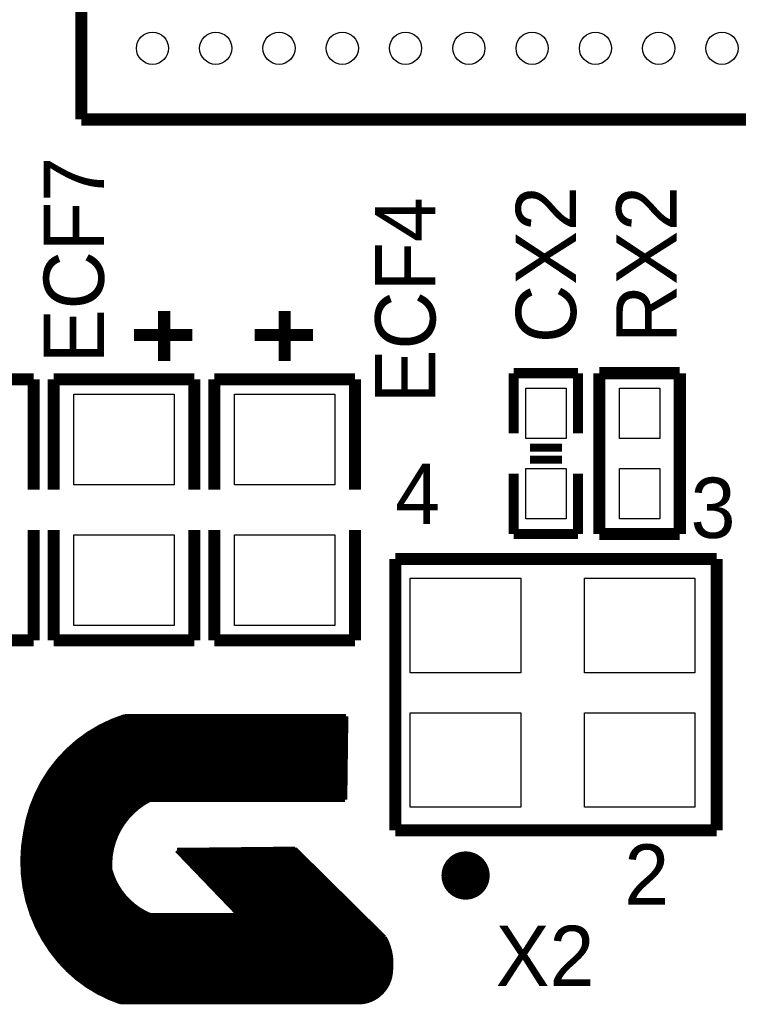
# Model space of a CAD drawing. Extents: x -86 to 498, y -49 to 361.
# Tile 16 of 31: x 43 to 52, y 9 to 21. Entities that reach past the tile are written whole.
import ezdxf

# ---------------------------------------------------------------- set-up
doc = ezdxf.new("R2010")
doc.units = 0
for name, color, linetype in [('PACKAGE_GEOMETRY_SILKSCREEN_TOP', 3, 'CONTINUOUS'), ('PIN_TOP', 4, 'CONTINUOUS'), ('REF_DES_SILKSCREEN_TOP', 5, 'CONTINUOUS')]:
    doc.layers.add(name, color=color, linetype=linetype)

msp = doc.modelspace()

# ---------------------------------------------------------------- linework, layer by layer
at = {"layer": 'PACKAGE_GEOMETRY_SILKSCREEN_TOP'}
for points, const_width in [([(43.528234, 37.098224), (43.528234, 20.098004)], 0.1524), ([(43.528234, 20.098004), (60.528454, 20.098004)], 0.1524), ([(44.577, 17.6784), (44.577, 17.0434)], 0.1524), ([(46.101, 17.6784), (46.101, 17.0434)], 0.1524), ([(44.9326, 17.3736), (44.196, 17.3736)], 0.1524), ([(46.4566, 17.3736), (45.72, 17.3736)], 0.1524), ([(48.9966, 16.891), (48.9966, 16.129)], 0.127), ([(49.784, 16.891), (49.8094, 16.891), (48.9966, 16.891)], 0.127), ([(49.8094, 16.129), (49.8094, 16.891)], 0.127), ([(50.079148, 16.891), (51.095148, 16.891)], 0.1524), ([(50.079148, 14.859), (50.079148, 16.891)], 0.1524), ([(51.095148, 16.891), (51.095148, 14.859)], 0.1524), ([(42.926, 16.8148), (41.148, 16.8148)], 0.1524), ([(42.926, 15.4178), (42.926, 16.8148)], 0.1524), ([(43.18, 16.8148), (43.18, 15.4178)], 0.1524), ([(44.958, 16.8148), (43.18, 16.8148)], 0.1524), ([(44.958, 15.4178), (44.958, 16.8148)], 0.1524), ([(45.212, 16.8148), (45.212, 15.4178)], 0.1524), ([(46.99, 16.8148), (45.212, 16.8148)], 0.1524), ([(46.99, 15.4178), (46.99, 16.8148)], 0.1524), ([(49.6062, 15.9512), (49.1998, 15.9512)], 0.1016), ([(49.6062, 15.7988), (49.1998, 15.7988)], 0.1016), ([(48.9966, 15.621), (48.9966, 14.859)], 0.127), ([(49.8094, 14.859), (49.8094, 15.621)], 0.127), ([(42.926, 14.9098), (42.926, 13.5128)], 0.1524), ([(43.18, 13.5128), (43.18, 14.9098)], 0.1524), ([(44.958, 14.9098), (44.958, 13.5128)], 0.1524), ([(45.212, 13.5128), (45.212, 14.9098)], 0.1524), ([(46.99, 14.9098), (46.99, 13.5128)], 0.1524), ([(48.9966, 14.859), (49.8094, 14.859)], 0.127), ([(51.095148, 14.859), (50.079148, 14.859)], 0.1524), ([(47.498, 11.1125), (47.498, 14.5415)], 0.1524), ([(47.498, 14.5415), (51.562, 14.5415)], 0.1524), ([(51.562, 14.5415), (51.562, 11.1125)], 0.1524), ([(42.926, 13.5128), (41.148, 13.5128)], 0.1524), ([(44.958, 13.5128), (43.18, 13.5128)], 0.1524), ([(46.99, 13.5128), (45.212, 13.5128)], 0.1524), ([(44.052998, 12.54252), (46.874938, 12.54252)], 0.06096), ([(44.07662, 12.55014), (46.874938, 12.55014)], 0.06096), ([(44.082716, 12.552172), (46.874938, 12.552172)], 0.06096), ([(46.874938, 12.552172), (46.861476, 11.499596)], 0.06096), ([(43.768264, 12.4206), (46.873414, 12.4206)], 0.06096), ([(43.782742, 12.42822), (46.873414, 12.42822)], 0.06096), ([(43.797474, 12.43584), (46.873414, 12.43584)], 0.06096), ([(43.812714, 12.443714), (46.873414, 12.443714)], 0.06096), ([(43.827954, 12.45108), (46.873668, 12.45108)], 0.06096), ([(43.843702, 12.4587), (46.873922, 12.4587)], 0.06096), ([(43.860212, 12.46632), (46.873922, 12.46632)], 0.06096), ([(43.876976, 12.47394), (46.873922, 12.47394)], 0.06096), ([(43.893994, 12.481814), (46.874176, 12.481814)], 0.06096), ([(43.91152, 12.48918), (46.874176, 12.48918)], 0.06096), ([(43.929808, 12.4968), (46.874176, 12.4968)], 0.06096), ([(43.948604, 12.50442), (46.87443, 12.50442)], 0.06096), ([(43.967908, 12.51204), (46.87443, 12.51204)], 0.06096), ([(43.987974, 12.519914), (46.874684, 12.519914)], 0.06096), ([(44.008802, 12.52728), (46.874684, 12.52728)], 0.06096), ([(44.030392, 12.5349), (46.874684, 12.5349)], 0.06096), ([(43.560238, 12.291314), (46.871636, 12.291314)], 0.06096), ([(43.570906, 12.29868), (46.871636, 12.29868)], 0.06096), ([(43.581574, 12.3063), (46.87189, 12.3063)], 0.06096), ([(43.59275, 12.31392), (46.87189, 12.31392)], 0.06096), ([(43.603926, 12.32154), (46.87189, 12.32154)], 0.06096), ([(43.615102, 12.329414), (46.872144, 12.329414)], 0.06096), ([(43.626532, 12.33678), (46.872144, 12.33678)], 0.06096), ([(43.63847, 12.3444), (46.872398, 12.3444)], 0.06096), ([(43.650408, 12.35202), (46.872398, 12.35202)], 0.06096), ([(43.662346, 12.35964), (46.872398, 12.35964)], 0.06096), ([(43.674792, 12.367514), (46.872652, 12.367514)], 0.06096), ([(43.687492, 12.37488), (46.872652, 12.37488)], 0.06096), ([(43.700192, 12.3825), (46.872652, 12.3825)], 0.06096), ([(43.7134, 12.39012), (46.872906, 12.39012)], 0.06096), ([(43.726608, 12.39774), (46.872906, 12.39774)], 0.06096), ([(43.740324, 12.405614), (46.872906, 12.405614)], 0.06096), ([(43.75404, 12.41298), (46.87316, 12.41298)], 0.06096), ([(43.4086, 12.16914), (46.870112, 12.16914)], 0.06096), ([(43.417236, 12.177014), (46.870112, 12.177014)], 0.06096), ([(43.425872, 12.18438), (46.870366, 12.18438)], 0.06096), ([(43.434508, 12.192), (46.870366, 12.192)], 0.06096), ([(43.443398, 12.19962), (46.87062, 12.19962)], 0.06096), ([(43.452288, 12.20724), (46.87062, 12.20724)], 0.06096), ([(43.461686, 12.215114), (46.87062, 12.215114)], 0.06096), ([(43.47083, 12.22248), (46.870874, 12.22248)], 0.06096), ([(43.480228, 12.2301), (46.870874, 12.2301)], 0.06096), ([(43.48988, 12.23772), (46.870874, 12.23772)], 0.06096), ([(43.499278, 12.24534), (46.871128, 12.24534)], 0.06096), ([(43.509184, 12.253214), (46.871128, 12.253214)], 0.06096), ([(43.51909, 12.26058), (46.871128, 12.26058)], 0.06096), ([(43.528996, 12.2682), (46.871382, 12.2682)], 0.06096), ([(43.53941, 12.27582), (46.871382, 12.27582)], 0.06096), ([(43.549824, 12.28344), (46.871382, 12.28344)], 0.06096), ([(43.285156, 12.04722), (46.868588, 12.04722)], 0.06096), ([(43.292014, 12.05484), (46.868588, 12.05484)], 0.06096), ([(43.29938, 12.062714), (46.868842, 12.062714)], 0.06096), ([(43.306492, 12.07008), (46.868842, 12.07008)], 0.06096), ([(43.313858, 12.0777), (46.869096, 12.0777)], 0.06096), ([(43.321224, 12.08532), (46.869096, 12.08532)], 0.06096), ([(43.32859, 12.09294), (46.869096, 12.09294)], 0.06096), ([(43.33621, 12.100814), (46.86935, 12.100814)], 0.06096), ([(43.344084, 12.10818), (46.86935, 12.10818)], 0.06096), ([(43.351704, 12.1158), (46.86935, 12.1158)], 0.06096), ([(43.359578, 12.12342), (46.869604, 12.12342)], 0.06096), ([(43.367452, 12.13104), (46.869604, 12.13104)], 0.06096), ([(43.37558, 12.138914), (46.869604, 12.138914)], 0.06096), ([(43.383708, 12.14628), (46.869858, 12.14628)], 0.06096), ([(43.391836, 12.1539), (46.869858, 12.1539)], 0.06096), ([(43.400218, 12.16152), (46.870112, 12.16152)], 0.06096), ([(43.182286, 11.9253), (46.867064, 11.9253)], 0.06096), ([(43.187874, 11.93292), (46.867064, 11.93292)], 0.06096), ([(43.194224, 11.94054), (46.867064, 11.94054)], 0.06096), ([(43.200066, 11.948414), (46.867318, 11.948414)], 0.06096), ([(43.206162, 11.95578), (46.867318, 11.95578)], 0.06096), ([(43.212512, 11.9634), (46.867318, 11.9634)], 0.06096), ([(43.218608, 11.97102), (46.867572, 11.97102)], 0.06096), ([(43.224958, 11.97864), (46.867826, 11.97864)], 0.06096), ([(43.231308, 11.986514), (46.867826, 11.986514)], 0.06096), ([(43.237658, 11.99388), (46.867826, 11.99388)], 0.06096), ([(43.244262, 12.0015), (46.867826, 12.0015)], 0.06096), ([(43.25112, 12.00912), (46.86808, 12.00912)], 0.06096), ([(43.25747, 12.01674), (46.86808, 12.01674)], 0.06096), ([(43.264328, 12.024614), (46.86808, 12.024614)], 0.06096), ([(43.271186, 12.03198), (46.868334, 12.03198)], 0.06096), ([(43.278044, 12.0396), (46.868588, 12.0396)], 0.06096), ([(43.090846, 11.796014), (46.865286, 11.796014)], 0.06096), ([(43.095926, 11.80338), (46.865286, 11.80338)], 0.06096), ([(43.100752, 11.811), (46.86554, 11.811)], 0.06096), ([(43.105832, 11.81862), (46.86554, 11.81862)], 0.06096), ([(43.110912, 11.82624), (46.865794, 11.82624)], 0.06096), ([(43.115992, 11.834114), (46.865794, 11.834114)], 0.06096), ([(43.121326, 11.84148), (46.865794, 11.84148)], 0.06096), ([(43.126406, 11.8491), (46.866048, 11.8491)], 0.06096), ([(43.13174, 11.85672), (46.866048, 11.85672)], 0.06096), ([(43.137074, 11.86434), (46.866302, 11.86434)], 0.06096), ([(43.142662, 11.872214), (46.866302, 11.872214)], 0.06096), ([(43.147996, 11.87958), (46.866302, 11.87958)], 0.06096), ([(43.153584, 11.8872), (46.866556, 11.8872)], 0.06096), ([(43.159172, 11.89482), (46.86681, 11.89482)], 0.06096), ([(43.165014, 11.90244), (46.86681, 11.90244)], 0.06096), ([(43.170602, 11.910314), (46.86681, 11.910314)], 0.06096), ([(43.17619, 11.91768), (46.86681, 11.91768)], 0.06096), ([(43.019218, 11.67384), (46.863762, 11.67384)], 0.06096), ([(43.023282, 11.681714), (46.864016, 11.681714)], 0.06096), ([(43.0276, 11.68908), (46.864016, 11.68908)], 0.06096), ([(43.031918, 11.6967), (46.864016, 11.6967)], 0.06096), ([(43.035982, 11.70432), (46.86427, 11.70432)], 0.06096), ([(43.0403, 11.71194), (46.86427, 11.71194)], 0.06096), ([(43.044872, 11.719814), (46.864524, 11.719814)], 0.06096), ([(43.04919, 11.72718), (46.864524, 11.72718)], 0.06096), ([(43.053508, 11.7348), (46.864524, 11.7348)], 0.06096), ([(43.05808, 11.74242), (46.864778, 11.74242)], 0.06096), ([(43.062652, 11.75004), (46.864778, 11.75004)], 0.06096), ([(43.067224, 11.757914), (46.864778, 11.757914)], 0.06096), ([(43.071796, 11.76528), (46.865032, 11.76528)], 0.06096), ([(43.076622, 11.7729), (46.865032, 11.7729)], 0.06096), ([(43.081194, 11.78052), (46.865032, 11.78052)], 0.06096), ([(43.08602, 11.78814), (46.865286, 11.78814)], 0.06096), ([(42.959782, 11.55192), (46.862238, 11.55192)], 0.06096), ([(42.963084, 11.55954), (46.862492, 11.55954)], 0.06096), ([(42.96664, 11.567414), (46.862492, 11.567414)], 0.06096), ([(42.970196, 11.57478), (46.862492, 11.57478)], 0.06096), ([(42.973498, 11.5824), (46.862492, 11.5824)], 0.06096), ([(42.977054, 11.59002), (46.862746, 11.59002)], 0.06096), ([(42.980864, 11.59764), (46.862746, 11.59764)], 0.06096), ([(42.98442, 11.605514), (46.862746, 11.605514)], 0.06096), ([(42.987976, 11.61288), (46.863, 11.61288)], 0.06096), ([(42.991786, 11.6205), (46.863, 11.6205)], 0.06096), ([(42.995596, 11.62812), (46.863, 11.62812)], 0.06096), ([(42.999406, 11.63574), (46.863254, 11.63574)], 0.06096), ([(43.003216, 11.643614), (46.863508, 11.643614)], 0.06096), ([(43.00728, 11.65098), (46.863508, 11.65098)], 0.06096), ([(43.011344, 11.6586), (46.863508, 11.6586)], 0.06096), ([(43.015408, 11.66622), (46.863508, 11.66622)], 0.06096), ([(42.90822, 11.42238), (44.266358, 11.42238)], 0.06096), ([(42.91076, 11.43), (44.277026, 11.43)], 0.06096), ([(42.913554, 11.43762), (44.287694, 11.43762)], 0.06096), ([(42.916348, 11.44524), (44.29887, 11.44524)], 0.06096), ([(42.919142, 11.453114), (44.3103, 11.453114)], 0.06096), ([(42.92219, 11.46048), (44.322238, 11.46048)], 0.06096), ([(42.924984, 11.4681), (44.334684, 11.4681)], 0.06096), ([(42.927778, 11.47572), (44.347384, 11.47572)], 0.06096), ([(42.930826, 11.48334), (44.360592, 11.48334)], 0.06096), ([(42.933874, 11.491214), (44.374308, 11.491214)], 0.06096), ([(42.936922, 11.49858), (44.388786, 11.49858)], 0.06096), ([(42.940224, 11.5062), (46.861476, 11.5062)], 0.06096), ([(42.943272, 11.51382), (46.86173, 11.51382)], 0.06096), ([(42.946574, 11.52144), (46.86173, 11.52144)], 0.06096), ([(42.949622, 11.529314), (46.861984, 11.529314)], 0.06096), ([(42.952924, 11.53668), (46.861984, 11.53668)], 0.06096), ([(42.95648, 11.5443), (46.861984, 11.5443)], 0.06096), ([(46.833028, 11.500104), (44.392088, 11.500358)], 0.06096), ([(46.861476, 11.499596), (46.833028, 11.500104)], 0.06096), ([(42.869612, 11.300714), (44.130976, 11.300714)], 0.06096), ([(42.871644, 11.30808), (44.138088, 11.30808)], 0.06096), ([(42.873676, 11.3157), (44.145454, 11.3157)], 0.06096), ([(42.876216, 11.32332), (44.15282, 11.32332)], 0.06096), ([(42.878248, 11.33094), (44.160186, 11.33094)], 0.06096), ([(42.880534, 11.338814), (44.167806, 11.338814)], 0.06096), ([(42.88282, 11.34618), (44.17568, 11.34618)], 0.06096), ([(42.885106, 11.3538), (44.183808, 11.3538)], 0.06096), ([(42.887646, 11.36142), (44.19219, 11.36142)], 0.06096), ([(42.890186, 11.36904), (44.200572, 11.36904)], 0.06096), ([(42.892472, 11.376914), (44.209208, 11.376914)], 0.06096), ([(42.895012, 11.38428), (44.218098, 11.38428)], 0.06096), ([(42.897552, 11.3919), (44.227242, 11.3919)], 0.06096), ([(42.900092, 11.39952), (44.23664, 11.39952)], 0.06096), ([(42.902632, 11.40714), (44.246292, 11.40714)], 0.06096), ([(42.905426, 11.415014), (44.256198, 11.415014)], 0.06096), ([(42.840148, 11.17854), (44.037504, 11.17854)], 0.06096), ([(42.841672, 11.186414), (44.04233, 11.186414)], 0.06096), ([(42.843196, 11.19378), (44.04741, 11.19378)], 0.06096), ([(42.844974, 11.2014), (44.05249, 11.2014)], 0.06096), ([(42.846752, 11.20902), (44.057824, 11.20902)], 0.06096), ([(42.848276, 11.21664), (44.063158, 11.21664)], 0.06096), ([(42.850054, 11.224514), (44.069, 11.224514)], 0.06096), ([(42.851832, 11.23188), (44.074588, 11.23188)], 0.06096), ([(42.85361, 11.2395), (44.080176, 11.2395)], 0.06096), ([(42.855388, 11.24712), (44.086018, 11.24712)], 0.06096), ([(42.85742, 11.25474), (44.092114, 11.25474)], 0.06096), ([(42.859198, 11.262614), (44.09821, 11.262614)], 0.06096), ([(42.86123, 11.26998), (44.10456, 11.26998)], 0.06096), ([(42.863262, 11.2776), (44.11091, 11.2776)], 0.06096), ([(42.865294, 11.28522), (44.117514, 11.28522)], 0.06096), ([(42.867326, 11.29284), (44.124118, 11.29284)], 0.06096), ([(42.817288, 11.049), (43.967908, 11.049)], 0.06096), ([(42.818558, 11.05662), (43.97121, 11.05662)], 0.06096), ([(42.820082, 11.06424), (43.974766, 11.06424)], 0.06096), ([(42.821606, 11.072114), (43.978322, 11.072114)], 0.06096), ([(42.822622, 11.07948), (43.981878, 11.07948)], 0.06096), ([(42.823892, 11.0871), (43.985688, 11.0871)], 0.06096), ([(42.824908, 11.09472), (43.989244, 11.09472)], 0.06096), ([(42.826178, 11.10234), (43.993308, 11.10234)], 0.06096), ([(42.827448, 11.110214), (43.997372, 11.110214)], 0.06096), ([(42.828718, 11.11758), (44.001436, 11.11758)], 0.06096), ([(42.829988, 11.1252), (44.0055, 11.1252)], 0.06096), ([(42.831258, 11.13282), (44.009818, 11.13282)], 0.06096), ([(42.832528, 11.14044), (44.014136, 11.14044)], 0.06096), ([(42.834052, 11.148314), (44.018708, 11.148314)], 0.06096), ([(42.835576, 11.15568), (44.02328, 11.15568)], 0.06096), ([(42.8371, 11.1633), (44.027852, 11.1633)], 0.06096), ([(42.838624, 11.17092), (44.032678, 11.17092)], 0.06096), ([(51.562, 11.1125), (47.498, 11.1125)], 0.1524), ([(42.800016, 10.92708), (43.92422, 10.92708)], 0.06096), ([(42.800778, 10.9347), (43.926506, 10.9347)], 0.06096), ([(42.80154, 10.94232), (43.928792, 10.94232)], 0.06096), ([(42.802556, 10.94994), (43.931078, 10.94994)], 0.06096), ([(42.803572, 10.957814), (43.933364, 10.957814)], 0.06096), ([(42.804334, 10.96518), (43.935904, 10.96518)], 0.06096), ([(42.805604, 10.9728), (43.938444, 10.9728)], 0.06096), ([(42.80662, 10.98042), (43.940984, 10.98042)], 0.06096), ([(42.807636, 10.98804), (43.943524, 10.98804)], 0.06096), ([(42.808652, 10.995914), (43.946318, 10.995914)], 0.06096), ([(42.809922, 11.00328), (43.949112, 11.00328)], 0.06096), ([(42.810938, 11.0109), (43.95216, 11.0109)], 0.06096), ([(42.812208, 11.01852), (43.955208, 11.01852)], 0.06096), ([(42.813478, 11.02614), (43.958256, 11.02614)], 0.06096), ([(42.814494, 11.034014), (43.961304, 11.034014)], 0.06096), ([(42.816018, 11.04138), (43.964606, 11.04138)], 0.06096), ([(42.790364, 10.805414), (43.89882, 10.805414)], 0.06096), ([(42.790618, 10.81278), (43.899836, 10.81278)], 0.06096), ([(42.791126, 10.8204), (43.901106, 10.8204)], 0.06096), ([(42.79138, 10.82802), (43.902376, 10.82802)], 0.06096), ([(42.791888, 10.83564), (43.903646, 10.83564)], 0.06096), ([(42.792396, 10.843514), (43.904916, 10.843514)], 0.06096), ([(42.792904, 10.85088), (43.90644, 10.85088)], 0.06096), ([(42.793412, 10.8585), (43.907964, 10.8585)], 0.06096), ([(42.794174, 10.86612), (43.909488, 10.86612)], 0.06096), ([(42.794682, 10.87374), (43.911012, 10.87374)], 0.06096), ([(42.79519, 10.881614), (43.91279, 10.881614)], 0.06096), ([(42.795952, 10.88898), (43.914568, 10.88898)], 0.06096), ([(42.796714, 10.8966), (43.916346, 10.8966)], 0.06096), ([(42.797476, 10.90422), (43.918124, 10.90422)], 0.06096), ([(42.798238, 10.91184), (43.920156, 10.91184)], 0.06096), ([(42.799, 10.919714), (43.922188, 10.919714)], 0.06096), ([(44.737782, 10.860532), (46.227492, 10.876026)], 0.06096), ([(45.501306, 10.066782), (44.737782, 10.860532)], 0.06096), ([(44.739814, 10.8585), (46.244764, 10.8585)], 0.06096), ([(44.74718, 10.85088), (46.252638, 10.85088)], 0.06096), ([(44.754292, 10.843514), (46.260512, 10.843514)], 0.06096), ([(44.761658, 10.83564), (46.268132, 10.83564)], 0.06096), ([(44.769024, 10.82802), (46.275752, 10.82802)], 0.06096), ([(44.77639, 10.8204), (46.283372, 10.8204)], 0.06096), ([(44.783756, 10.81278), (46.291246, 10.81278)], 0.06096), ([(44.791122, 10.805414), (46.29912, 10.805414)], 0.06096), ([(45.29074, 10.86612), (46.237144, 10.86612)], 0.06096), ([(46.028356, 10.87374), (46.229524, 10.87374)], 0.06096), ([(46.227492, 10.876026), (47.361602, 9.755378)], 0.06096), ([(42.788332, 10.7442), (43.89247, 10.7442)], 0.06096), ([(42.788332, 10.73658), (43.891962, 10.73658)], 0.06096), ([(42.788332, 10.729214), (43.891454, 10.729214)], 0.06096), ([(42.788332, 10.72134), (43.890946, 10.72134)], 0.06096), ([(42.788332, 10.71372), (43.890692, 10.71372)], 0.06096), ([(42.788332, 10.7061), (43.890438, 10.7061)], 0.06096), ([(42.788332, 10.69848), (43.890184, 10.69848)], 0.06096), ([(42.788332, 10.691114), (43.890184, 10.691114)], 0.06096), ([(42.788586, 10.75944), (43.893486, 10.75944)], 0.06096), ([(42.788586, 10.75182), (43.892978, 10.75182)], 0.06096), ([(42.788586, 10.68324), (43.88993, 10.68324)], 0.06096), ([(42.788586, 10.67562), (43.88993, 10.67562)], 0.06096), ([(42.78884, 10.767314), (43.894502, 10.767314)], 0.06096), ([(42.789094, 10.77468), (43.895264, 10.77468)], 0.06096), ([(42.789348, 10.7823), (43.896026, 10.7823)], 0.06096), ([(42.789602, 10.78992), (43.896788, 10.78992)], 0.06096), ([(42.79011, 10.79754), (43.897804, 10.79754)], 0.06096), ([(44.798234, 10.79754), (46.306486, 10.79754)], 0.06096), ([(44.8056, 10.78992), (46.31436, 10.78992)], 0.06096), ([(44.812966, 10.7823), (46.32198, 10.7823)], 0.06096), ([(44.820332, 10.77468), (46.3296, 10.77468)], 0.06096), ([(44.827698, 10.767314), (46.337474, 10.767314)], 0.06096), ([(44.835064, 10.75944), (46.345094, 10.75944)], 0.06096), ([(44.842176, 10.75182), (46.352968, 10.75182)], 0.06096), ([(44.849796, 10.7442), (46.360588, 10.7442)], 0.06096), ([(44.856908, 10.73658), (46.368208, 10.73658)], 0.06096), ([(44.864274, 10.729214), (46.376082, 10.729214)], 0.06096), ([(44.87164, 10.72134), (46.383702, 10.72134)], 0.06096), ([(44.879006, 10.71372), (46.391576, 10.71372)], 0.06096), ([(44.886118, 10.7061), (46.399196, 10.7061)], 0.06096), ([(44.893738, 10.69848), (46.406816, 10.69848)], 0.06096), ([(44.901104, 10.691114), (46.41469, 10.691114)], 0.06096), ([(44.908216, 10.68324), (46.42231, 10.68324)], 0.06096), ([(44.915582, 10.67562), (46.430184, 10.67562)], 0.06096), ([(42.78884, 10.668), (43.890184, 10.668)], 0.06096), ([(42.789094, 10.66038), (43.890184, 10.66038)], 0.06096), ([(42.789348, 10.653014), (43.890184, 10.653014)], 0.06096), ([(42.789602, 10.64514), (43.890692, 10.64514)], 0.06096), ([(42.789856, 10.63752), (43.890946, 10.63752)], 0.06096), ([(42.79011, 10.6299), (43.8912, 10.6299)], 0.06096), ([(42.790618, 10.62228), (43.891708, 10.62228)], 0.06096), ([(42.790872, 10.614914), (43.892216, 10.614914)], 0.06096), ([(42.79138, 10.60704), (43.893994, 10.60704)], 0.06096), ([(42.791888, 10.59942), (43.89628, 10.59942)], 0.06096), ([(42.792396, 10.5918), (43.898566, 10.5918)], 0.06096), ([(42.79265, 10.58418), (43.900852, 10.58418)], 0.06096), ([(42.793412, 10.576814), (43.903138, 10.576814)], 0.06096), ([(42.79392, 10.56894), (43.905678, 10.56894)], 0.06096), ([(42.794428, 10.56132), (43.908218, 10.56132)], 0.06096), ([(42.79519, 10.5537), (43.910758, 10.5537)], 0.06096), ([(44.922948, 10.668), (46.437804, 10.668)], 0.06096), ([(44.930314, 10.66038), (46.445424, 10.66038)], 0.06096), ([(44.93768, 10.653014), (46.453298, 10.653014)], 0.06096), ([(44.944792, 10.64514), (46.460918, 10.64514)], 0.06096), ([(44.952158, 10.63752), (46.468538, 10.63752)], 0.06096), ([(44.959524, 10.6299), (46.476412, 10.6299)], 0.06096), ([(44.96689, 10.62228), (46.484032, 10.62228)], 0.06096), ([(44.974256, 10.614914), (46.491652, 10.614914)], 0.06096), ([(44.981622, 10.60704), (46.499526, 10.60704)], 0.06096), ([(44.988988, 10.59942), (46.507146, 10.59942)], 0.06096), ([(44.9961, 10.5918), (46.51502, 10.5918)], 0.06096), ([(45.00372, 10.58418), (46.522386, 10.58418)], 0.06096), ([(45.010832, 10.576814), (46.53026, 10.576814)], 0.06096), ([(45.018198, 10.56894), (46.538134, 10.56894)], 0.06096), ([(45.025564, 10.56132), (46.545754, 10.56132)], 0.06096), ([(45.032676, 10.5537), (46.553374, 10.5537)], 0.06096), ([(42.795698, 10.54608), (43.913552, 10.54608)], 0.06096), ([(42.79646, 10.538714), (43.916092, 10.538714)], 0.06096), ([(42.797222, 10.53084), (43.91914, 10.53084)], 0.06096), ([(42.797984, 10.52322), (43.921934, 10.52322)], 0.06096), ([(42.798492, 10.5156), (43.924982, 10.5156)], 0.06096), ([(42.799508, 10.50798), (43.928284, 10.50798)], 0.06096), ([(42.80027, 10.500614), (43.931332, 10.500614)], 0.06096), ([(42.801286, 10.49274), (43.934634, 10.49274)], 0.06096), ([(42.802302, 10.48512), (43.937936, 10.48512)], 0.06096), ([(42.803064, 10.4775), (43.941492, 10.4775)], 0.06096), ([(42.80408, 10.46988), (43.945048, 10.46988)], 0.06096), ([(42.805096, 10.462514), (43.948604, 10.462514)], 0.06096), ([(42.806112, 10.45464), (43.952414, 10.45464)], 0.06096), ([(42.807128, 10.44702), (43.956224, 10.44702)], 0.06096), ([(42.808144, 10.4394), (43.960034, 10.4394)], 0.06096), ([(42.809414, 10.43178), (43.964098, 10.43178)], 0.06096), ([(42.810684, 10.424414), (43.968162, 10.424414)], 0.06096), ([(45.040296, 10.54608), (46.560994, 10.54608)], 0.06096), ([(45.047408, 10.538714), (46.568868, 10.538714)], 0.06096), ([(45.054774, 10.53084), (46.576488, 10.53084)], 0.06096), ([(45.06214, 10.52322), (46.584362, 10.52322)], 0.06096), ([(45.069506, 10.5156), (46.591982, 10.5156)], 0.06096), ([(45.076872, 10.50798), (46.599856, 10.50798)], 0.06096), ([(45.084238, 10.500614), (46.607476, 10.500614)], 0.06096), ([(45.091604, 10.49274), (46.615096, 10.49274)], 0.06096), ([(45.098716, 10.48512), (46.622716, 10.48512)], 0.06096), ([(45.106082, 10.4775), (46.63059, 10.4775)], 0.06096), ([(45.113448, 10.46988), (46.638464, 10.46988)], 0.06096), ([(45.120814, 10.462514), (46.646084, 10.462514)], 0.06096), ([(45.12818, 10.45464), (46.653704, 10.45464)], 0.06096), ([(45.135546, 10.44702), (46.661324, 10.44702)], 0.06096), ([(45.142912, 10.4394), (46.669198, 10.4394)], 0.06096), ([(45.150278, 10.43178), (46.676818, 10.43178)], 0.06096), ([(45.15739, 10.424414), (46.684438, 10.424414)], 0.06096), ([(42.8117, 10.41654), (43.972226, 10.41654)], 0.06096), ([(42.812716, 10.40892), (43.976798, 10.40892)], 0.06096), ([(42.81424, 10.4013), (43.981116, 10.4013)], 0.06096), ([(42.81551, 10.39368), (43.985434, 10.39368)], 0.06096), ([(42.81678, 10.386314), (43.990006, 10.386314)], 0.06096), ([(42.81805, 10.37844), (43.994832, 10.37844)], 0.06096), ([(42.81932, 10.37082), (43.999658, 10.37082)], 0.06096), ([(42.820844, 10.3632), (44.004484, 10.3632)], 0.06096), ([(42.822368, 10.35558), (44.009564, 10.35558)], 0.06096), ([(42.823892, 10.348214), (44.014898, 10.348214)], 0.06096), ([(42.825416, 10.34034), (44.020232, 10.34034)], 0.06096), ([(42.826686, 10.33272), (44.025312, 10.33272)], 0.06096), ([(42.828464, 10.3251), (44.031154, 10.3251)], 0.06096), ([(42.829988, 10.31748), (44.036742, 10.31748)], 0.06096), ([(42.831512, 10.310114), (44.042584, 10.310114)], 0.06096), ([(42.83329, 10.30224), (44.048426, 10.30224)], 0.06096), ([(45.164756, 10.41654), (46.692312, 10.41654)], 0.06096), ([(45.172122, 10.40892), (46.699932, 10.40892)], 0.06096), ([(45.179488, 10.4013), (46.707806, 10.4013)], 0.06096), ([(45.1866, 10.39368), (46.715426, 10.39368)], 0.06096), ([(45.19422, 10.386314), (46.723046, 10.386314)], 0.06096), ([(45.201332, 10.37844), (46.73092, 10.37844)], 0.06096), ([(45.208952, 10.37082), (46.73854, 10.37082)], 0.06096), ([(45.216064, 10.3632), (46.746414, 10.3632)], 0.06096), ([(45.22343, 10.35558), (46.754034, 10.35558)], 0.06096), ([(45.230796, 10.348214), (46.761654, 10.348214)], 0.06096), ([(45.238162, 10.34034), (46.769274, 10.34034)], 0.06096), ([(45.245274, 10.33272), (46.777148, 10.33272)], 0.06096), ([(45.25264, 10.3251), (46.784768, 10.3251)], 0.06096), ([(45.260006, 10.31748), (46.792642, 10.31748)], 0.06096), ([(45.267372, 10.310114), (46.800262, 10.310114)], 0.06096), ([(45.274738, 10.30224), (46.807882, 10.30224)], 0.06096), ([(42.834814, 10.29462), (44.054522, 10.29462)], 0.06096), ([(42.836592, 10.287), (44.060618, 10.287)], 0.06096), ([(42.83837, 10.27938), (44.067222, 10.27938)], 0.06096), ([(42.840402, 10.272014), (44.073572, 10.272014)], 0.06096), ([(42.84218, 10.26414), (44.080176, 10.26414)], 0.06096), ([(42.843958, 10.25652), (44.08678, 10.25652)], 0.06096), ([(42.845736, 10.2489), (44.093892, 10.2489)], 0.06096), ([(42.847768, 10.24128), (44.101004, 10.24128)], 0.06096), ([(42.8498, 10.233914), (44.10837, 10.233914)], 0.06096), ([(42.851578, 10.22604), (44.11599, 10.22604)], 0.06096), ([(42.85361, 10.21842), (44.12361, 10.21842)], 0.06096), ([(42.855642, 10.2108), (44.131484, 10.2108)], 0.06096), ([(42.857674, 10.20318), (44.139358, 10.20318)], 0.06096), ([(42.85996, 10.195814), (44.14774, 10.195814)], 0.06096), ([(42.861992, 10.18794), (44.156122, 10.18794)], 0.06096), ([(42.864278, 10.18032), (44.165012, 10.18032)], 0.06096), ([(45.282104, 10.29462), (46.815756, 10.29462)], 0.06096), ([(45.28947, 10.287), (46.823376, 10.287)], 0.06096), ([(45.296836, 10.27938), (46.83125, 10.27938)], 0.06096), ([(45.304202, 10.272014), (46.83887, 10.272014)], 0.06096), ([(45.311314, 10.26414), (46.84649, 10.26414)], 0.06096), ([(45.31868, 10.25652), (46.854364, 10.25652)], 0.06096), ([(45.326046, 10.2489), (46.861984, 10.2489)], 0.06096), ([(45.333412, 10.24128), (46.869604, 10.24128)], 0.06096), ([(45.340778, 10.233914), (46.877478, 10.233914)], 0.06096), ([(45.34789, 10.22604), (46.885098, 10.22604)], 0.06096), ([(45.355256, 10.21842), (46.892972, 10.21842)], 0.06096), ([(45.362876, 10.2108), (46.900592, 10.2108)], 0.06096), ([(45.369988, 10.20318), (46.908212, 10.20318)], 0.06096), ([(45.377354, 10.195814), (46.916086, 10.195814)], 0.06096), ([(45.38472, 10.18794), (46.923706, 10.18794)], 0.06096), ([(45.392086, 10.18032), (46.931326, 10.18032)], 0.06096), ([(42.866564, 10.1727), (44.174156, 10.1727)], 0.06096), ([(42.86885, 10.16508), (44.1833, 10.16508)], 0.06096), ([(42.870882, 10.157714), (44.192698, 10.157714)], 0.06096), ([(42.873422, 10.14984), (44.202604, 10.14984)], 0.06096), ([(42.875708, 10.14222), (44.21251, 10.14222)], 0.06096), ([(42.877994, 10.1346), (44.222924, 10.1346)], 0.06096), ([(42.880534, 10.12698), (44.233592, 10.12698)], 0.06096), ([(42.883074, 10.119614), (44.244768, 10.119614)], 0.06096), ([(42.885614, 10.11174), (44.256198, 10.11174)], 0.06096), ([(42.888154, 10.10412), (44.268136, 10.10412)], 0.06096), ([(42.890694, 10.0965), (44.280328, 10.0965)], 0.06096), ([(42.893234, 10.08888), (44.293028, 10.08888)], 0.06096), ([(42.895774, 10.081514), (44.30649, 10.081514)], 0.06096), ([(42.898568, 10.07364), (44.320206, 10.07364)], 0.06096), ([(42.901108, 10.06602), (44.334938, 10.06602)], 0.06096), ([(42.903902, 10.0584), (44.349924, 10.0584)], 0.06096), ([(45.399452, 10.1727), (46.938946, 10.1727)], 0.06096), ([(45.406564, 10.16508), (46.94682, 10.16508)], 0.06096), ([(45.41393, 10.157714), (46.954694, 10.157714)], 0.06096), ([(45.421296, 10.14984), (46.962314, 10.14984)], 0.06096), ([(45.428662, 10.14222), (46.969934, 10.14222)], 0.06096), ([(45.435774, 10.1346), (46.977554, 10.1346)], 0.06096), ([(45.443394, 10.12698), (46.985174, 10.12698)], 0.06096), ([(45.45076, 10.119614), (46.993048, 10.119614)], 0.06096), ([(45.458126, 10.11174), (47.000668, 10.11174)], 0.06096), ([(45.465238, 10.10412), (47.008288, 10.10412)], 0.06096), ([(45.472604, 10.0965), (47.016162, 10.0965)], 0.06096), ([(45.47997, 10.08888), (47.023782, 10.08888)], 0.06096), ([(45.487336, 10.081514), (47.031656, 10.081514)], 0.06096), ([(45.49267, 10.038334), (45.501306, 10.066782)], 0.06096), ([(45.494702, 10.07364), (47.039276, 10.07364)], 0.06096), ([(45.498766, 10.0584), (47.05477, 10.0584)], 0.06096), ([(45.501052, 10.06602), (47.046896, 10.06602)], 0.06096), ([(42.90695, 10.05078), (44.365926, 10.05078)], 0.06096), ([(42.90949, 10.043414), (44.382944, 10.043414)], 0.06096), ([(42.912538, 10.03554), (47.077884, 10.03554)], 0.06096), ([(42.915332, 10.02792), (47.085504, 10.02792)], 0.06096), ([(42.91838, 10.0203), (47.093378, 10.0203)], 0.06096), ([(42.921174, 10.01268), (47.100998, 10.01268)], 0.06096), ([(42.924476, 10.005314), (47.108618, 10.005314)], 0.06096), ([(42.927524, 9.99744), (47.116492, 9.99744)], 0.06096), ([(42.930572, 9.98982), (47.124112, 9.98982)], 0.06096), ([(42.93362, 9.9822), (47.131986, 9.9822)], 0.06096), ([(42.936668, 9.97458), (47.139606, 9.97458)], 0.06096), ([(42.93997, 9.967214), (47.147226, 9.967214)], 0.06096), ([(42.943018, 9.95934), (47.1551, 9.95934)], 0.06096), ([(42.946574, 9.95172), (47.16272, 9.95172)], 0.06096), ([(42.949622, 9.9441), (47.17034, 9.9441)], 0.06096), ([(42.953178, 9.93648), (47.17796, 9.93648)], 0.06096), ([(42.95648, 9.929114), (47.185834, 9.929114)], 0.06096), ([(44.394628, 10.038334), (45.49267, 10.038334)], 0.06096), ([(45.494194, 10.043414), (47.070264, 10.043414)], 0.06096), ([(45.49648, 10.05078), (47.06239, 10.05078)], 0.06096), ([(42.959782, 9.92124), (47.193708, 9.92124)], 0.06096), ([(42.963338, 9.91362), (47.201328, 9.91362)], 0.06096), ([(42.966894, 9.906), (47.208948, 9.906)], 0.06096), ([(42.97045, 9.89838), (47.216822, 9.89838)], 0.06096), ([(42.974006, 9.891014), (47.224442, 9.891014)], 0.06096), ([(42.977816, 9.88314), (47.232316, 9.88314)], 0.06096), ([(42.981372, 9.87552), (47.239682, 9.87552)], 0.06096), ([(42.984928, 9.8679), (47.247556, 9.8679)], 0.06096), ([(42.988738, 9.86028), (47.255176, 9.86028)], 0.06096), ([(42.992802, 9.852914), (47.262796, 9.852914)], 0.06096), ([(42.996358, 9.84504), (47.27067, 9.84504)], 0.06096), ([(43.000422, 9.83742), (47.27829, 9.83742)], 0.06096), ([(43.004486, 9.8298), (47.286164, 9.8298)], 0.06096), ([(43.008296, 9.82218), (47.293784, 9.82218)], 0.06096), ([(43.01236, 9.814814), (47.301404, 9.814814)], 0.06096), ([(43.016424, 9.80694), (47.309278, 9.80694)], 0.06096), ([(43.020488, 9.79932), (47.316898, 9.79932)], 0.06096), ([(43.024552, 9.7917), (47.324772, 9.7917)], 0.06096), ([(43.02887, 9.78408), (47.332392, 9.78408)], 0.06096), ([(43.032934, 9.776714), (47.340012, 9.776714)], 0.06096), ([(43.037252, 9.76884), (47.347886, 9.76884)], 0.06096), ([(43.041824, 9.76122), (47.355506, 9.76122)], 0.06096), ([(43.045888, 9.7536), (47.362618, 9.7536)], 0.06096), ([(43.05046, 9.74598), (47.366682, 9.74598)], 0.06096), ([(43.055032, 9.738614), (47.370492, 9.738614)], 0.06096), ([(43.05935, 9.73074), (47.374302, 9.73074)], 0.06096), ([(43.063922, 9.72312), (47.378112, 9.72312)], 0.06096), ([(43.068494, 9.7155), (47.381414, 9.7155)], 0.06096), ([(43.07332, 9.70788), (47.38497, 9.70788)], 0.06096), ([(43.077892, 9.700514), (47.388526, 9.700514)], 0.06096), ([(43.082718, 9.69264), (47.391574, 9.69264)], 0.06096), ([(43.087544, 9.68502), (47.394876, 9.68502)], 0.06096), ([(43.092624, 9.6774), (47.397924, 9.6774)], 0.06096), ([(43.09745, 9.66978), (47.400718, 9.66978)], 0.06096), ([(43.102276, 9.662414), (47.403512, 9.662414)], 0.06096), ([(43.107356, 9.65454), (47.406306, 9.65454)], 0.06096), ([(43.112182, 9.64692), (47.4091, 9.64692)], 0.06096), ([(43.117516, 9.6393), (47.411386, 9.6393)], 0.06096), ([(43.122596, 9.63168), (47.413926, 9.63168)], 0.06096), ([(43.127676, 9.624314), (47.416212, 9.624314)], 0.06096), ([(43.133264, 9.61644), (47.418498, 9.61644)], 0.06096), ([(43.138598, 9.60882), (47.42053, 9.60882)], 0.06096), ([(43.143932, 9.6012), (47.422816, 9.6012)], 0.06096), ([(43.149266, 9.59358), (47.424594, 9.59358)], 0.06096), ([(43.154854, 9.586214), (47.426626, 9.586214)], 0.06096), ([(43.160188, 9.57834), (47.428404, 9.57834)], 0.06096), ([(43.165776, 9.57072), (47.429928, 9.57072)], 0.06096), ([(43.171618, 9.5631), (47.431452, 9.5631)], 0.06096), ([(43.177206, 9.55548), (47.432976, 9.55548)], 0.06096), ([(43.183302, 9.548114), (47.4345, 9.548114)], 0.06096), ([(43.18889, 9.54024), (47.43577, 9.54024)], 0.06096), ([(43.194986, 9.53262), (47.43704, 9.53262)], 0.06096), ([(43.200828, 9.525), (47.43831, 9.525)], 0.06096), ([(43.206924, 9.51738), (47.439326, 9.51738)], 0.06096), ([(43.21302, 9.510014), (47.440342, 9.510014)], 0.06096), ([(43.219116, 9.50214), (47.441104, 9.50214)], 0.06096), ([(43.225212, 9.49452), (47.44212, 9.49452)], 0.06096), ([(43.231562, 9.4869), (47.442882, 9.4869)], 0.06096), ([(43.237912, 9.47928), (47.44339, 9.47928)], 0.06096), ([(43.244516, 9.471914), (47.443898, 9.471914)], 0.06096), ([(43.25112, 9.46404), (47.444406, 9.46404)], 0.06096), ([(43.25747, 9.45642), (47.44466, 9.45642)], 0.06096), ([(43.264074, 9.4488), (47.445168, 9.4488)], 0.06096), ([(43.270678, 9.44118), (47.445422, 9.44118)], 0.06096), ([(43.27779, 9.433814), (47.445422, 9.433814)], 0.06096), ([(43.284394, 9.42594), (47.445422, 9.42594)], 0.06096), ([(43.291506, 9.41832), (47.445422, 9.41832)], 0.06096), ([(43.298618, 9.4107), (47.445422, 9.4107)], 0.06096), ([(43.30573, 9.40308), (47.445168, 9.40308)], 0.06096), ([(43.313096, 9.395714), (47.444914, 9.395714)], 0.06096), ([(43.320208, 9.38784), (47.44466, 9.38784)], 0.06096), ([(43.327574, 9.38022), (47.444152, 9.38022)], 0.06096), ([(43.335194, 9.3726), (47.443644, 9.3726)], 0.06096), ([(43.342814, 9.36498), (47.443136, 9.36498)], 0.06096), ([(43.350434, 9.357614), (47.442374, 9.357614)], 0.06096), ([(43.358308, 9.34974), (47.441612, 9.34974)], 0.06096), ([(43.365928, 9.34212), (47.440596, 9.34212)], 0.06096), ([(43.374056, 9.3345), (47.439834, 9.3345)], 0.06096), ([(43.382184, 9.32688), (47.43958, 9.32688)], 0.06096), ([(43.390312, 9.319514), (47.438818, 9.319514)], 0.06096), ([(43.398694, 9.31164), (47.438056, 9.31164)], 0.06096), ([(43.407076, 9.30402), (47.437294, 9.30402)], 0.06096), ([(43.415458, 9.2964), (47.436278, 9.2964)], 0.06096), ([(43.424094, 9.28878), (47.435008, 9.28878)], 0.06096), ([(43.432984, 9.281414), (47.433738, 9.281414)], 0.06096), ([(43.441874, 9.27354), (47.432468, 9.27354)], 0.06096), ([(43.450764, 9.26592), (47.430944, 9.26592)], 0.06096), ([(43.459908, 9.2583), (47.429166, 9.2583)], 0.06096), ([(43.469052, 9.25068), (47.427134, 9.25068)], 0.06096), ([(43.47845, 9.243314), (47.425102, 9.243314)], 0.06096), ([(43.487848, 9.23544), (47.42307, 9.23544)], 0.06096), ([(43.4975, 9.22782), (47.420784, 9.22782)], 0.06096), ([(43.507152, 9.2202), (47.41799, 9.2202)], 0.06096), ([(43.517058, 9.21258), (47.41545, 9.21258)], 0.06096), ([(43.527218, 9.205214), (47.412656, 9.205214)], 0.06096), ([(43.537378, 9.19734), (47.409608, 9.19734)], 0.06096), ([(43.547792, 9.18972), (47.406306, 9.18972)], 0.06096), ([(43.558206, 9.1821), (47.403004, 9.1821)], 0.06096), ([(43.568874, 9.17448), (47.399448, 9.17448)], 0.06096), ([(43.579796, 9.167114), (47.395638, 9.167114)], 0.06096), ([(43.590718, 9.15924), (47.391828, 9.15924)], 0.06096), ([(43.601894, 9.15162), (47.38751, 9.15162)], 0.06096), ([(43.613324, 9.144), (47.383192, 9.144)], 0.06096), ([(43.625008, 9.13638), (47.37862, 9.13638)], 0.06096), ([(43.636692, 9.129014), (47.373794, 9.129014)], 0.06096), ([(43.648884, 9.12114), (47.368714, 9.12114)], 0.06096), ([(43.661076, 9.11352), (47.36338, 9.11352)], 0.06096), ([(43.673522, 9.1059), (47.357792, 9.1059)], 0.06096), ([(43.686222, 9.09828), (47.35195, 9.09828)], 0.06096), ([(43.699176, 9.090914), (47.345854, 9.090914)], 0.06096), ([(43.712384, 9.08304), (47.339504, 9.08304)], 0.06096), ([(43.725846, 9.07542), (47.332646, 9.07542)], 0.06096), ([(43.739562, 9.0678), (47.325534, 9.0678)], 0.06096), ([(43.753532, 9.06018), (47.317914, 9.06018)], 0.06096), ([(43.76801, 9.052814), (47.310294, 9.052814)], 0.06096), ([(43.782742, 9.04494), (47.301912, 9.04494)], 0.06096), ([(43.797728, 9.03732), (47.293022, 9.03732)], 0.06096), ([(43.813222, 9.0297), (47.283624, 9.0297)], 0.06096), ([(43.82897, 9.02208), (47.273718, 9.02208)], 0.06096), ([(43.845226, 9.014714), (47.26305, 9.014714)], 0.06096), ([(43.861736, 9.00684), (47.251874, 9.00684)], 0.06096), ([(43.879008, 8.99922), (47.239682, 8.99922)], 0.06096), ([(43.896534, 8.9916), (47.226474, 8.9916)], 0.06096), ([(43.914822, 8.98398), (47.211996, 8.98398)], 0.06096), ([(43.933618, 8.976614), (47.19574, 8.976614)], 0.06096), ([(43.953176, 8.96874), (47.177706, 8.96874)], 0.06096), ([(43.973242, 8.96112), (47.15637, 8.96112)], 0.06096), ([(43.99407, 8.9535), (47.130462, 8.9535)], 0.06096), ([(44.015914, 8.94588), (47.094648, 8.94588)], 0.06096), ([(47.079154, 8.943594), (44.022518, 8.943594)], 0.06096)]:
    msp.add_lwpolyline(points, dxfattribs=dict(at, const_width=const_width))
at = {"layer": 'PACKAGE_GEOMETRY_SILKSCREEN_TOP', "const_width": 0.06096}
for points in [[(44.082716, 12.552426, 0.288707), (42.82186, 11.074908)], [(44.392088, 11.500612, 0.299724), (43.892216, 10.613898)], [(42.82186, 11.074908, 0.228178), (43.253152, 9.4615)], [(43.892216, 10.614152, 0.231261), (44.394628, 10.038334)], [(47.440088, 9.335516, 0.15734), (47.36211, 9.755378)], [(43.253152, 9.4615, 0.134112), (44.022518, 8.943848)], [(47.079154, 8.943594, 0.364928), (47.439834, 9.335262)]]:
    msp.add_lwpolyline(points, format="xyb", dxfattribs=at)
at = {"layer": 'PACKAGE_GEOMETRY_SILKSCREEN_TOP', "const_width": 0.3048}
msp.add_lwpolyline([(48.5394, 10.541, 1), (48.2346, 10.541, 1)], format="xyb", close=True, dxfattribs=at)
at = {"layer": 'PIN_TOP'}
for points in [[(49.657, 16.0655), (49.149, 16.0655), (49.149, 16.7005), (49.657, 16.7005)], [(50.841148, 16.0655), (50.333148, 16.0655), (50.333148, 16.7005), (50.841148, 16.7005)], [(43.434, 16.6243), (44.704, 16.6243), (44.704, 15.4813), (43.434, 15.4813)], [(45.466, 16.6243), (46.736, 16.6243), (46.736, 15.4813), (45.466, 15.4813)], [(49.657, 15.0495), (49.149, 15.0495), (49.149, 15.6845), (49.657, 15.6845)], [(50.841148, 15.0495), (50.333148, 15.0495), (50.333148, 15.6845), (50.841148, 15.6845)], [(43.434, 14.8463), (44.704, 14.8463), (44.704, 13.7033), (43.434, 13.7033)], [(45.466, 14.8463), (46.736, 14.8463), (46.736, 13.7033), (45.466, 13.7033)], [(47.6885, 13.104622), (47.6885, 14.298422), (49.0855, 14.298422), (49.0855, 13.104622)], [(49.888648, 13.104622), (49.888648, 14.298422), (51.285648, 14.298422), (51.285648, 13.104622)], [(47.6885, 11.4046), (47.6885, 12.5984), (49.0855, 12.5984), (49.0855, 11.4046)], [(49.888648, 11.4046), (49.888648, 12.5984), (51.285648, 12.5984), (51.285648, 11.4046)]]:
    msp.add_lwpolyline(points, close=True, dxfattribs=at)
for centre in [(44.42841, 20.99818), (45.228256, 20.99818), (46.028356, 20.99818), (46.828456, 20.99818), (47.628302, 20.99818), (48.428402, 20.99818), (49.228248, 20.99818), (50.028348, 20.99818), (50.828448, 20.99818), (51.628294, 20.99818)]:
    msp.add_circle(centre, 0.2032, dxfattribs=at)

# ---------------------------------------------------------------- texts
at = {"layer": 'PACKAGE_GEOMETRY_SILKSCREEN_TOP'}
for s, p in [('4', (47.498, 14.986)), ('3', (51.2318, 14.8082)), ('2', (50.3936, 10.1727))]:
    msp.add_text(s, height=0.762, dxfattribs=at).set_placement(p)
at = {"layer": 'REF_DES_SILKSCREEN_TOP'}
for s, p in [('ECF7', (43.815, 17.018)), ('CX2', (49.784, 17.272)), ('RX2', (51.054, 17.272)), ('ECF4', (48.006, 16.51))]:
    msp.add_text(s, height=0.762, rotation=90, dxfattribs=at).set_placement(p)
msp.add_text('X2', height=0.762, dxfattribs=at).set_placement((48.768, 9.144))

doc.saveas('drawing.dxf')
